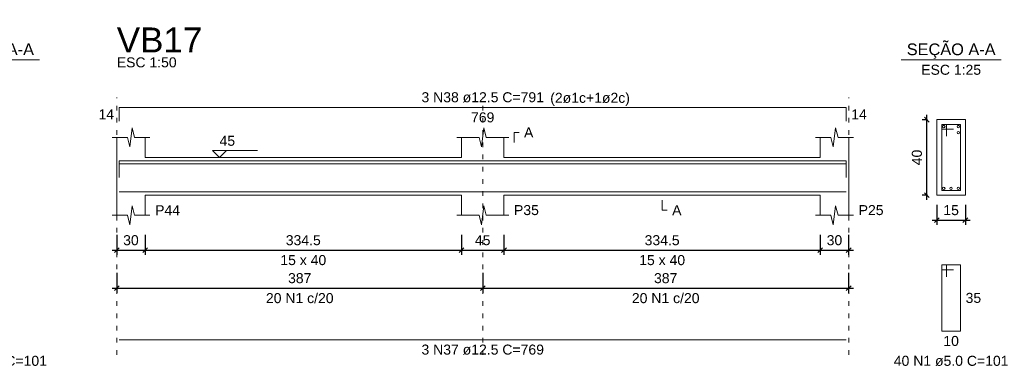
# Model space of a CAD drawing. Header units: millimetres. Extents: x 10906 to 25863, y 1966 to 4861.
# Tile 68 of 163: x 11259.45 to 11280.27, y 3018.15 to 3025.43. Entities that reach past the tile are written whole.
import ezdxf

# ---------------------------------------------------------------- set-up
doc = ezdxf.new("R2010")
doc.units = ezdxf.units.MM
doc.linetypes.add('DOT2', pattern=[3.175, 0, -3.175])
for name, color, linetype, lineweight in [('Descrição da armadura', 7, 'Continuous', 5), ('DT-Barras na forma', 40, 'Continuous', 5), ('DT-Barras no corte', 5, 'Continuous', 5), ('DT-Barras rebatidas', 40, 'Continuous', 5), ('DT-Cotas', 4, 'Continuous', 5), ('DT-Forma', 5, 'Continuous', 5), ('DT-Pontilhado', 7, 'DOT2', 5), ('DT-Textos', 7, 'Continuous', 5), ('DT-Título', 7, 'Continuous', 20), ('Textos armaduras', 7, 'Continuous', 5)]:
    doc.layers.add(name, color=color, linetype=linetype, lineweight=lineweight)
doc.styles.add('Arial', font='arial.ttf')
doc.styles.get("Standard").update_dxf_attribs({"font": 'arial.ttf'})
doc.dimstyles.new('UM_25.000000', dxfattribs={"dimtxt": 0.18, "dimasz": 0.1, "dimexe": 0.1, "dimexo": 0.2, "dimgap": 0, "dimtad": 1, "dimtih": 1, "dimtoh": 1, "dimdec": 1, "dimlfac": 25, "dimzin": 0, "dimdsep": 46, "dimtxsty": 'Standard', "dimcen": 0.09, "dimdle": 0.1, "dimclrd": 256, "dimclre": 256, "dimclrt": 7, "dimadec": 1, "dimazin": 2, "dimtfac": 1, "dimtdec": 1, "dimtofl": 0, "dimtmove": 0, "dimatfit": 3, "dimfxl": 1, "dimtolj": 1, "dimarcsym": 0})
doc.dimstyles.new('UM_50.000000', dxfattribs={"dimtxt": 0.18, "dimasz": 0.2, "dimexe": 0.2, "dimexo": 0.5, "dimgap": 0, "dimtad": 1, "dimtih": 1, "dimtoh": 1, "dimlfac": 50, "dimzin": 0, "dimdsep": 46, "dimtxsty": 'Standard', "dimcen": 0.09, "dimdle": 0.2, "dimclrd": 256, "dimclre": 256, "dimclrt": 7, "dimazin": 0, "dimtfac": 1, "dimtofl": 0, "dimtmove": 0, "dimatfit": 3, "dimfxl": 1, "dimtolj": 1, "dimtzin": 0, "dimarcsym": 0})

# ---------------------------------------------------------------- blocks, each defined once
blk = doc.blocks.new('_Oblique')
at = {"color": 0, "linetype": 'ByBlock', "lineweight": -2}
blk.add_line((-0.5, -0.5), (0.5, 0.5), dxfattribs=at)
blk = doc.blocks.new('*D149')
at = {"layer": 'Defpoints', "color": 0, "transparency": 16777216}
for p in [(11261.502, 3021.076), (11262.102, 3021.076), (11262.102, 3020.547)]:
    blk.add_point(p, dxfattribs=at)
at = {"layer": 'DT-Cotas', "lineweight": -2, "transparency": 16777216}
for p, q in [((11261.502, 3020.876), (11261.502, 3020.447)), ((11262.102, 3020.876), (11262.102, 3020.447)), ((11261.402, 3020.547), (11262.202, 3020.547))]:
    blk.add_line(p, q, dxfattribs=at)
at = {"layer": 'DT-Cotas', "lineweight": -2, "transparency": 16777216, "xscale": 0.1, "yscale": 0.1, "zscale": 0.1, "rotation": 180}
blk.add_blockref('_Oblique', (11261.502, 3020.547), dxfattribs=at)
at = {"layer": 'DT-Cotas', "lineweight": -2, "transparency": 16777216, "xscale": 0.1, "yscale": 0.1, "zscale": 0.1}
blk.add_blockref('_Oblique', (11262.102, 3020.547), dxfattribs=at)
at = {"layer": 'DT-Cotas', "color": 7, "transparency": 16777216, "insert": (11261.802, 3020.758), "char_height": 0.2118, "attachment_point": 5, "rotation": 0.0057, "style": 'Arial'}
blk.add_mtext('\\A1;30', dxfattribs=at)
blk = doc.blocks.new('*D150')
at = {"layer": 'Defpoints', "color": 0, "transparency": 16777216}
for p in [(11262.102, 3021.076), (11268.792, 3021.076), (11268.792, 3020.547)]:
    blk.add_point(p, dxfattribs=at)
at = {"layer": 'DT-Cotas', "lineweight": -2, "transparency": 16777216}
for p, q in [((11262.102, 3020.876), (11262.102, 3020.447)), ((11268.792, 3020.876), (11268.792, 3020.447)), ((11262.002, 3020.547), (11268.892, 3020.547))]:
    blk.add_line(p, q, dxfattribs=at)
at = {"layer": 'DT-Cotas', "lineweight": -2, "transparency": 16777216, "xscale": 0.1, "yscale": 0.1, "zscale": 0.1, "rotation": 180}
blk.add_blockref('_Oblique', (11262.102, 3020.547), dxfattribs=at)
at = {"layer": 'DT-Cotas', "lineweight": -2, "transparency": 16777216, "xscale": 0.1, "yscale": 0.1, "zscale": 0.1}
blk.add_blockref('_Oblique', (11268.792, 3020.547), dxfattribs=at)
at = {"layer": 'DT-Cotas', "color": 7, "transparency": 16777216, "insert": (11265.447, 3020.758), "char_height": 0.2118, "attachment_point": 5, "rotation": 0.0057, "style": 'Arial'}
blk.add_mtext('\\A1;334.5', dxfattribs=at)
blk = doc.blocks.new('*D151')
at = {"layer": 'Defpoints', "color": 0, "transparency": 16777216}
for p in [(11268.792, 3021.076), (11269.692, 3021.076), (11269.692, 3020.547)]:
    blk.add_point(p, dxfattribs=at)
at = {"layer": 'DT-Cotas', "lineweight": -2, "transparency": 16777216}
for p, q in [((11268.792, 3020.876), (11268.792, 3020.447)), ((11269.692, 3020.876), (11269.692, 3020.447)), ((11268.692, 3020.547), (11269.792, 3020.547))]:
    blk.add_line(p, q, dxfattribs=at)
at = {"layer": 'DT-Cotas', "lineweight": -2, "transparency": 16777216, "xscale": 0.1, "yscale": 0.1, "zscale": 0.1, "rotation": 180}
blk.add_blockref('_Oblique', (11268.792, 3020.547), dxfattribs=at)
at = {"layer": 'DT-Cotas', "lineweight": -2, "transparency": 16777216, "xscale": 0.1, "yscale": 0.1, "zscale": 0.1}
blk.add_blockref('_Oblique', (11269.692, 3020.547), dxfattribs=at)
at = {"layer": 'DT-Cotas', "color": 7, "transparency": 16777216, "insert": (11269.242, 3020.758), "char_height": 0.2118, "attachment_point": 5, "rotation": 0.0057, "style": 'Arial'}
blk.add_mtext('\\A1;45', dxfattribs=at)
blk = doc.blocks.new('*D152')
at = {"layer": 'Defpoints', "color": 0, "transparency": 16777216}
for p in [(11269.692, 3021.076), (11276.382, 3021.076), (11276.382, 3020.547)]:
    blk.add_point(p, dxfattribs=at)
at = {"layer": 'DT-Cotas', "lineweight": -2, "transparency": 16777216}
for p, q in [((11269.692, 3020.876), (11269.692, 3020.447)), ((11276.382, 3020.876), (11276.382, 3020.447)), ((11269.592, 3020.547), (11276.482, 3020.547))]:
    blk.add_line(p, q, dxfattribs=at)
at = {"layer": 'DT-Cotas', "lineweight": -2, "transparency": 16777216, "xscale": 0.1, "yscale": 0.1, "zscale": 0.1, "rotation": 180}
blk.add_blockref('_Oblique', (11269.692, 3020.547), dxfattribs=at)
at = {"layer": 'DT-Cotas', "lineweight": -2, "transparency": 16777216, "xscale": 0.1, "yscale": 0.1, "zscale": 0.1}
blk.add_blockref('_Oblique', (11276.382, 3020.547), dxfattribs=at)
at = {"layer": 'DT-Cotas', "color": 7, "transparency": 16777216, "insert": (11273.037, 3020.758), "char_height": 0.2118, "attachment_point": 5, "rotation": 0.0057, "style": 'Arial'}
blk.add_mtext('\\A1;334.5', dxfattribs=at)
blk = doc.blocks.new('*D153')
at = {"layer": 'Defpoints', "color": 0, "transparency": 16777216}
for p in [(11276.382, 3021.076), (11276.982, 3021.076), (11276.982, 3020.547)]:
    blk.add_point(p, dxfattribs=at)
at = {"layer": 'DT-Cotas', "lineweight": -2, "transparency": 16777216}
for p, q in [((11276.382, 3020.876), (11276.382, 3020.447)), ((11276.982, 3020.876), (11276.982, 3020.447)), ((11276.282, 3020.547), (11277.082, 3020.547))]:
    blk.add_line(p, q, dxfattribs=at)
at = {"layer": 'DT-Cotas', "lineweight": -2, "transparency": 16777216, "xscale": 0.1, "yscale": 0.1, "zscale": 0.1, "rotation": 180}
blk.add_blockref('_Oblique', (11276.382, 3020.547), dxfattribs=at)
at = {"layer": 'DT-Cotas', "lineweight": -2, "transparency": 16777216, "xscale": 0.1, "yscale": 0.1, "zscale": 0.1}
blk.add_blockref('_Oblique', (11276.982, 3020.547), dxfattribs=at)
at = {"layer": 'DT-Cotas', "color": 7, "transparency": 16777216, "insert": (11276.682, 3020.758), "char_height": 0.2118, "attachment_point": 5, "rotation": 0.0057, "style": 'Arial'}
blk.add_mtext('\\A1;30', dxfattribs=at)
blk = doc.blocks.new('*D154')
at = {"layer": 'Defpoints', "color": 0, "transparency": 16777216}
for p in [(11261.502, 3020.271), (11269.242, 3020.271), (11269.242, 3019.742)]:
    blk.add_point(p, dxfattribs=at)
at = {"layer": 'DT-Cotas', "lineweight": -2, "transparency": 16777216}
for p, q in [((11261.502, 3020.071), (11261.502, 3019.642)), ((11269.242, 3020.071), (11269.242, 3019.642)), ((11261.402, 3019.742), (11269.342, 3019.742))]:
    blk.add_line(p, q, dxfattribs=at)
at = {"layer": 'DT-Cotas', "lineweight": -2, "transparency": 16777216, "xscale": 0.1, "yscale": 0.1, "zscale": 0.1, "rotation": 180}
blk.add_blockref('_Oblique', (11261.502, 3019.742), dxfattribs=at)
at = {"layer": 'DT-Cotas', "lineweight": -2, "transparency": 16777216, "xscale": 0.1, "yscale": 0.1, "zscale": 0.1}
blk.add_blockref('_Oblique', (11269.242, 3019.742), dxfattribs=at)
at = {"layer": 'DT-Cotas', "color": 7, "transparency": 16777216, "insert": (11265.372, 3019.954), "char_height": 0.2118, "attachment_point": 5, "rotation": 0.0057, "style": 'Arial'}
blk.add_mtext('\\A1;387', dxfattribs=at)
blk = doc.blocks.new('*D155')
at = {"layer": 'Defpoints', "color": 0, "transparency": 16777216}
for p in [(11269.242, 3020.271), (11276.982, 3020.271), (11276.982, 3019.742)]:
    blk.add_point(p, dxfattribs=at)
at = {"layer": 'DT-Cotas', "lineweight": -2, "transparency": 16777216}
for p, q in [((11269.242, 3020.071), (11269.242, 3019.642)), ((11276.982, 3020.071), (11276.982, 3019.642)), ((11269.142, 3019.742), (11277.082, 3019.742))]:
    blk.add_line(p, q, dxfattribs=at)
at = {"layer": 'DT-Cotas', "lineweight": -2, "transparency": 16777216, "xscale": 0.1, "yscale": 0.1, "zscale": 0.1, "rotation": 180}
blk.add_blockref('_Oblique', (11269.242, 3019.742), dxfattribs=at)
at = {"layer": 'DT-Cotas', "lineweight": -2, "transparency": 16777216, "xscale": 0.1, "yscale": 0.1, "zscale": 0.1}
blk.add_blockref('_Oblique', (11276.982, 3019.742), dxfattribs=at)
at = {"layer": 'DT-Cotas', "color": 7, "transparency": 16777216, "insert": (11273.112, 3019.954), "char_height": 0.2118, "attachment_point": 5, "rotation": 0.0057, "style": 'Arial'}
blk.add_mtext('\\A1;387', dxfattribs=at)
blk = doc.blocks.new('*D156')
at = {"layer": 'Defpoints', "color": 0, "transparency": 16777216}
for p in [(11278.638, 3023.311), (11278.85, 3023.311), (11278.85, 3021.711)]:
    blk.add_point(p, dxfattribs=at)
at = {"layer": 'DT-Cotas', "lineweight": -2, "transparency": 16777216}
for p, q in [((11278.638, 3021.611), (11278.638, 3023.411)), ((11278.65, 3023.311), (11278.538, 3023.311)), ((11278.65, 3021.711), (11278.538, 3021.711))]:
    blk.add_line(p, q, dxfattribs=at)
at = {"layer": 'DT-Cotas', "lineweight": -2, "transparency": 16777216, "xscale": 0.1, "yscale": 0.1, "zscale": 0.1}
for p, rotation in [((11278.638, 3023.311), 90), ((11278.638, 3021.711), 270)]:
    blk.add_blockref('_Oblique', p, dxfattribs=dict(at, rotation=rotation))
at = {"layer": 'DT-Cotas', "color": 7, "transparency": 16777216, "insert": (11278.426, 3022.511), "char_height": 0.2118, "attachment_point": 5, "rotation": 90, "style": 'Arial'}
blk.add_mtext('\\A1;40', dxfattribs=at)
blk = doc.blocks.new('*D190')
at = {"layer": 'Defpoints', "color": 0, "transparency": 16777216}
for p in [(11278.85, 3021.711), (11279.45, 3021.711), (11279.45, 3021.182)]:
    blk.add_point(p, dxfattribs=at)
at = {"layer": 'DT-Cotas', "lineweight": -2, "transparency": 16777216}
for p, q in [((11278.85, 3021.511), (11278.85, 3021.082)), ((11279.45, 3021.511), (11279.45, 3021.082)), ((11278.75, 3021.182), (11279.55, 3021.182))]:
    blk.add_line(p, q, dxfattribs=at)
at = {"layer": 'DT-Cotas', "lineweight": -2, "transparency": 16777216, "xscale": 0.1, "yscale": 0.1, "zscale": 0.1, "rotation": 180}
blk.add_blockref('_Oblique', (11278.85, 3021.182), dxfattribs=at)
at = {"layer": 'DT-Cotas', "lineweight": -2, "transparency": 16777216, "xscale": 0.1, "yscale": 0.1, "zscale": 0.1}
blk.add_blockref('_Oblique', (11279.45, 3021.182), dxfattribs=at)
at = {"layer": 'DT-Cotas', "color": 7, "transparency": 16777216, "insert": (11279.15, 3021.394), "char_height": 0.2118, "attachment_point": 5, "rotation": 0.0057, "style": 'Arial'}
blk.add_mtext('\\A1;15', dxfattribs=at)

msp = doc.modelspace()

# ---------------------------------------------------------------- linework, layer by layer
at = {"layer": 'DT-Barras na forma'}
for p, q in [((11279.05001, 3023.21148), (11278.95001, 3023.21148)), ((11278.95001, 3023.21148), (11278.95001, 3021.81148)), ((11279.35001, 3023.21148), (11278.95001, 3023.21148)), ((11278.95001, 3023.21148), (11278.95001, 3023.11148)), ((11279.05001, 3022.96148), (11279.05001, 3023.21148)), ((11279.35001, 3021.81148), (11279.35001, 3023.21148)), ((11278.95001, 3023.11148), (11279.20001, 3023.11148)), ((11278.95001, 3021.81148), (11279.35001, 3021.81148))]:
    msp.add_line(p, q, dxfattribs=at)
for points in [[(11261.55243, 3022.15148), (11261.55243, 3022.43898), (11276.93243, 3022.43898), (11276.93243, 3022.15148)], [(11261.55243, 3022.08648), (11261.55243, 3022.37398), (11276.93243, 3022.37398), (11276.93243, 3022.08648)], [(11261.55243, 3021.78398), (11276.93243, 3021.78398)]]:
    msp.add_lwpolyline(points, dxfattribs=at)
at = {"layer": 'DT-Barras no corte'}
for centre in [(11278.99501, 3023.16648), (11279.30501, 3023.16648), (11279.30501, 3023.03648), (11278.99501, 3021.85648), (11279.15001, 3021.85648), (11279.30501, 3021.85648)]:
    msp.add_circle(centre, 0.025, dxfattribs=at)
at = {"layer": 'DT-Barras rebatidas'}
for p, q in [((11261.55243, 3023.28108), (11261.55243, 3023.56858)), ((11261.55243, 3023.56858), (11276.93243, 3023.56858)), ((11276.93243, 3023.56858), (11276.93243, 3023.28108)), ((11279.05001, 3020.23478), (11278.95001, 3020.23478)), ((11278.95001, 3020.23478), (11278.95001, 3018.83478)), ((11279.35001, 3020.23478), (11278.95001, 3020.23478)), ((11278.95001, 3020.23478), (11278.95001, 3020.13478)), ((11278.95001, 3020.13478), (11279.20001, 3020.13478)), ((11279.05001, 3019.98478), (11279.05001, 3020.23478)), ((11279.35001, 3018.83478), (11279.35001, 3020.23478)), ((11278.95001, 3018.83478), (11279.35001, 3018.83478)), ((11261.55243, 3018.64934), (11276.93243, 3018.64934))]:
    msp.add_line(p, q, dxfattribs=at)
at = {"layer": 'DT-Forma'}
for p, q in [((11279.45001, 3023.31148), (11278.85001, 3023.31148)), ((11278.85001, 3023.31148), (11278.85001, 3023.31148)), ((11278.85001, 3023.31148), (11278.85001, 3021.71148)), ((11279.45001, 3021.71148), (11279.45001, 3023.31148)), ((11279.45001, 3023.31148), (11279.45001, 3023.31148)), ((11261.77743, 3022.73508), (11261.82743, 3023.13508)), ((11261.82743, 3023.13508), (11261.87743, 3022.93508)), ((11269.21743, 3022.73508), (11269.26743, 3023.13508)), ((11269.26743, 3023.13508), (11269.31743, 3022.93508)), ((11276.65743, 3022.73508), (11276.70743, 3023.13508)), ((11276.70743, 3023.13508), (11276.75743, 3022.93508)), ((11261.40243, 3022.93508), (11261.72743, 3022.93508)), ((11261.50243, 3022.51148), (11261.50243, 3022.93508)), ((11261.72743, 3022.93508), (11261.77743, 3022.73508)), ((11261.87743, 3022.93508), (11262.20243, 3022.93508)), ((11262.10243, 3022.93508), (11262.10243, 3022.51148)), ((11268.69243, 3022.93508), (11269.16743, 3022.93508)), ((11268.79243, 3022.51148), (11268.79243, 3022.93508)), ((11269.16743, 3022.93508), (11269.21743, 3022.73508)), ((11269.31743, 3022.93508), (11269.79243, 3022.93508)), ((11269.69243, 3022.93508), (11269.69243, 3022.51148)), ((11276.28243, 3022.93508), (11276.60743, 3022.93508)), ((11276.38243, 3022.51148), (11276.38243, 3022.93508)), ((11276.60743, 3022.93508), (11276.65743, 3022.73508)), ((11276.75743, 3022.93508), (11277.08243, 3022.93508)), ((11276.98243, 3022.93508), (11276.98243, 3022.51148)), ((11262.10243, 3022.51148), (11268.79243, 3022.51148)), ((11269.69243, 3022.51148), (11276.38243, 3022.51148)), ((11261.50243, 3021.71148), (11261.50243, 3021.28788)), ((11262.10243, 3021.28788), (11262.10243, 3021.71148)), ((11262.10243, 3021.71148), (11268.79243, 3021.71148)), ((11268.79243, 3021.71148), (11268.79243, 3021.28788)), ((11269.69243, 3021.28788), (11269.69243, 3021.71148)), ((11269.69243, 3021.71148), (11276.38243, 3021.71148)), ((11276.38243, 3021.71148), (11276.38243, 3021.28788)), ((11276.98243, 3021.28788), (11276.98243, 3021.71148)), ((11278.85001, 3021.71148), (11279.45001, 3021.71148)), ((11278.85001, 3021.71148), (11278.85001, 3021.71148)), ((11279.45001, 3021.71148), (11279.45001, 3021.71148)), ((11261.77743, 3021.08788), (11261.82743, 3021.48788)), ((11261.82743, 3021.48788), (11261.87743, 3021.28788)), ((11269.21743, 3021.08788), (11269.26743, 3021.48788)), ((11269.26743, 3021.48788), (11269.31743, 3021.28788)), ((11276.65743, 3021.08788), (11276.70743, 3021.48788)), ((11276.70743, 3021.48788), (11276.75743, 3021.28788)), ((11261.40243, 3021.28788), (11261.72743, 3021.28788)), ((11261.72743, 3021.28788), (11261.77743, 3021.08788)), ((11261.87743, 3021.28788), (11262.20243, 3021.28788)), ((11268.69243, 3021.28788), (11269.16743, 3021.28788)), ((11269.16743, 3021.28788), (11269.21743, 3021.08788)), ((11269.31743, 3021.28788), (11269.79243, 3021.28788)), ((11276.28243, 3021.28788), (11276.60743, 3021.28788)), ((11276.60743, 3021.28788), (11276.65743, 3021.08788)), ((11276.75743, 3021.28788), (11277.08243, 3021.28788))]:
    msp.add_line(p, q, dxfattribs=at)
at = {"layer": 'DT-Forma', "linetype": 'Continuous'}
for p, q in [((11261.50243, 3021.71148), (11261.50243, 3022.51148)), ((11276.98243, 3022.51148), (11276.98243, 3021.71148))]:
    msp.add_line(p, q, dxfattribs=at)
at = {"layer": 'DT-Pontilhado', "ltscale": 0.05}
for p, q in [((11261.50243, 3018.33164), (11261.50243, 3023.78038)), ((11269.24243, 3018.33164), (11269.24243, 3023.78038)), ((11276.98243, 3018.33164), (11276.98243, 3023.78038))]:
    msp.add_line(p, q, dxfattribs=at)
at = {"layer": 'DT-Textos'}
for p, q in [((11257.75297, 3024.57638), (11259.87097, 3024.57638)), ((11278.09101, 3024.57638), (11280.20901, 3024.57638))]:
    msp.add_line(p, q, dxfattribs=at)
for points in [[(11269.90423, 3022.82918), (11269.90423, 3023.04098), (11270.01013, 3023.04098)], [(11263.82443, 3022.65974), (11263.67617, 3022.51148), (11263.52791, 3022.65974), (11264.48101, 3022.65974)], [(11273.03743, 3021.60558), (11273.03743, 3021.39378), (11273.14333, 3021.39378)]]:
    msp.add_lwpolyline(points, dxfattribs=at)

# ---------------------------------------------------------------- texts
at = {"layer": 'Descrição da armadura', "linetype": 'Continuous', "char_height": 0.2118, "attachment_point": 8, "line_spacing_factor": 0.798, "style": 'Arial'}
for s, insert, width in [('3 N38 ø12.5 C=791', (11269.24243, 3023.67448), 5.1946527), ('20 N1 c/20', (11265.37243, 3019.42404), 2.8693417), ('20 N1 c/20', (11273.11243, 3019.42404), 2.8693417), ('3 N37 ø12.5 C=769', (11269.24243, 3018.33164), 5.1946527)]:
    msp.add_mtext(s, dxfattribs=dict(at, insert=insert, width=width))
at = {"layer": 'Descrição da armadura', "color": 7, "linetype": 'Continuous', "char_height": 0.2118, "width": 4.8647001, "attachment_point": 8, "line_spacing_factor": 0.798, "style": 'Arial'}
for insert in [(11258.81197, 3018.09348), (11279.15001, 3018.09348)]:
    msp.add_mtext('40 N1 ø5.0 C=101', dxfattribs=dict(at, insert=insert))
at = {"layer": 'DT-Textos', "line_spacing_factor": 0.798, "style": 'Arial'}
for s, insert, char_height, width, attachment_point in [('SEÇÃO A-A', (11258.81197, 3024.60109), 0.2471, 4.8395853, 8), ('SEÇÃO A-A', (11279.15039, 3024.60109), 0.2471, 4.8395853, 8), ('ESC 1:50', (11261.50243, 3024.41578), 0.2118, 1.901901, 7), ('ESC 1:25', (11279.15001, 3024.25868), 0.2118, 1.901901, 8), ('(2ø1c+1ø2c)', (11270.67039, 3023.60409), 0.2118, 2.5310949, 7), ('A', (11270.11603, 3022.93508), 0.2118, 0.296372, 7), ('45', (11263.67617, 3022.75505), 0.2118, 0.4942426, 7), ('P44', (11262.31423, 3021.28788), 0.2118, 0.7906146, 7), ('P35', (11269.90423, 3021.28788), 0.2118, 0.7906146, 7), ('A', (11273.24923, 3021.28788), 0.2118, 0.296372, 7), ('P25', (11277.19423, 3021.28788), 0.2118, 0.7906146, 7), ('15 x 40', (11265.44743, 3020.22888), 0.2118, 1.45756, 8), ('15 x 40', (11273.03743, 3020.22888), 0.2118, 1.45756, 8)]:
    msp.add_mtext(s, dxfattribs=dict(at, insert=insert, char_height=char_height, width=width, attachment_point=attachment_point))
at = {"layer": 'DT-Título', "insert": (11261.50243, 3024.73348), "char_height": 0.5295, "width": 3.2609597, "attachment_point": 7, "line_spacing_factor": 0.798, "style": 'Arial'}
msp.add_mtext('VB17', dxfattribs=at)
at = {"layer": 'Textos armaduras', "linetype": 'Continuous', "char_height": 0.2118, "attachment_point": 7, "line_spacing_factor": 0.798, "style": 'Arial'}
for s, insert, width in [('14', (11261.11658, 3023.31893), 0.6599051), ('769', (11268.99496, 3023.25088), 0.9898577), ('14', (11277.03833, 3023.31893), 0.6599051)]:
    msp.add_mtext(s, dxfattribs=dict(at, insert=insert, width=width))
at = {"layer": 'Textos armaduras', "color": 7, "linetype": 'Continuous', "char_height": 0.2118, "width": 0.6599051, "attachment_point": 7, "line_spacing_factor": 0.798, "style": 'Arial'}
for s, insert in [('35', (11279.45591, 3019.42888)), ('10', (11278.98503, 3018.51708))]:
    msp.add_mtext(s, dxfattribs=dict(at, insert=insert))

# ---------------------------------------------------------------- dimensions: what is measured, and where the dimension line sits
at = {"layer": 'DT-Cotas'}
dim = msp.add_linear_dim(base=(11278.63821, 3023.31148), p1=(11278.85001, 3021.71148), p2=(11278.85001, 3023.31148), angle=90, dimstyle='UM_25.000000', override={"dimtxt": 0.2118, "dimasz": 0.1, "dimexe": 0.1, "dimexo": 0.2, "dimtad": 1, "dimtih": 0, "dimtoh": 0, "dimdec": 1, "dimlfac": 25, "dimzin": 8, "dimtxsty": 'Arial', "dimblk": 'Oblique', "dimblk1": 'Oblique', "dimblk2": 'Oblique', "dimsah": 1, "dimdle": 0.1, "dimse1": 0, "dimse2": 0, "dimclrt": 7, "dimadec": 1, "dimazin": 3, "dimtmove": 2, "dimldrblk": 'Oblique'}, dxfattribs=at)
dim.commit()
dim.dimension.update_dxf_attribs({"geometry": '*D156', "text_midpoint": (11278.42641, 3022.51148), "dimtype": 160, "text_rotation": 90})
for base, p1, p2, dimstyle, override, picture, middle in [((11279.45001, 3021.18198), (11278.85001, 3021.71148), (11279.45001, 3021.71148), 'UM_25.000000', {"dimtxt": 0.2118, "dimasz": 0.1, "dimexe": 0.1, "dimexo": 0.2, "dimtad": 1, "dimtih": 0, "dimtoh": 0, "dimdec": 1, "dimlfac": 25, "dimzin": 8, "dimtxsty": 'Arial', "dimblk": 'Oblique', "dimblk1": 'Oblique', "dimblk2": 'Oblique', "dimsah": 1, "dimdle": 0.1, "dimse1": 0, "dimse2": 0, "dimclrt": 7, "dimadec": 1, "dimazin": 3, "dimtmove": 2, "dimldrblk": 'Oblique'}, '*D190', (11279.15001, 3021.39378)), ((11262.10243, 3020.54658), (11261.50243, 3021.07608), (11262.10243, 3021.07608), 'UM_50.000000', {"dimtxt": 0.2118, "dimasz": 0.1, "dimexe": 0.1, "dimexo": 0.2, "dimtad": 1, "dimtih": 0, "dimtoh": 0, "dimdec": 1, "dimlfac": 50, "dimzin": 8, "dimtxsty": 'Arial', "dimblk": 'Oblique', "dimblk1": 'Oblique', "dimblk2": 'Oblique', "dimsah": 1, "dimdle": 0.1, "dimse1": 0, "dimse2": 0, "dimclrt": 7, "dimadec": 1, "dimazin": 3, "dimtmove": 2, "dimldrblk": 'Oblique'}, '*D149', (11261.80243, 3020.75838)), ((11268.79243, 3020.54658), (11262.10243, 3021.07608), (11268.79243, 3021.07608), 'UM_50.000000', {"dimtxt": 0.2118, "dimasz": 0.1, "dimexe": 0.1, "dimexo": 0.2, "dimtad": 1, "dimtih": 0, "dimtoh": 0, "dimdec": 1, "dimlfac": 50, "dimzin": 8, "dimtxsty": 'Arial', "dimblk": 'Oblique', "dimblk1": 'Oblique', "dimblk2": 'Oblique', "dimsah": 1, "dimdle": 0.1, "dimse1": 0, "dimse2": 0, "dimclrt": 7, "dimadec": 1, "dimazin": 3, "dimtmove": 2, "dimldrblk": 'Oblique'}, '*D150', (11265.44743, 3020.75838)), ((11269.69243, 3020.54658), (11268.79243, 3021.07608), (11269.69243, 3021.07608), 'UM_50.000000', {"dimtxt": 0.2118, "dimasz": 0.1, "dimexe": 0.1, "dimexo": 0.2, "dimtad": 1, "dimtih": 0, "dimtoh": 0, "dimdec": 1, "dimlfac": 50, "dimzin": 8, "dimtxsty": 'Arial', "dimblk": 'Oblique', "dimblk1": 'Oblique', "dimblk2": 'Oblique', "dimsah": 1, "dimdle": 0.1, "dimse1": 0, "dimse2": 0, "dimclrt": 7, "dimadec": 1, "dimazin": 3, "dimtmove": 2, "dimldrblk": 'Oblique'}, '*D151', (11269.24243, 3020.75838)), ((11276.38243, 3020.54658), (11269.69243, 3021.07608), (11276.38243, 3021.07608), 'UM_50.000000', {"dimtxt": 0.2118, "dimasz": 0.1, "dimexe": 0.1, "dimexo": 0.2, "dimtad": 1, "dimtih": 0, "dimtoh": 0, "dimdec": 1, "dimlfac": 50, "dimzin": 8, "dimtxsty": 'Arial', "dimblk": 'Oblique', "dimblk1": 'Oblique', "dimblk2": 'Oblique', "dimsah": 1, "dimdle": 0.1, "dimse1": 0, "dimse2": 0, "dimclrt": 7, "dimadec": 1, "dimazin": 3, "dimtmove": 2, "dimldrblk": 'Oblique'}, '*D152', (11273.03743, 3020.75838)), ((11276.98243, 3020.54658), (11276.38243, 3021.07608), (11276.98243, 3021.07608), 'UM_50.000000', {"dimtxt": 0.2118, "dimasz": 0.1, "dimexe": 0.1, "dimexo": 0.2, "dimtad": 1, "dimtih": 0, "dimtoh": 0, "dimdec": 1, "dimlfac": 50, "dimzin": 8, "dimtxsty": 'Arial', "dimblk": 'Oblique', "dimblk1": 'Oblique', "dimblk2": 'Oblique', "dimsah": 1, "dimdle": 0.1, "dimse1": 0, "dimse2": 0, "dimclrt": 7, "dimadec": 1, "dimazin": 3, "dimtmove": 2, "dimldrblk": 'Oblique'}, '*D153', (11276.68243, 3020.75838)), ((11269.24243, 3019.74174), (11261.50243, 3020.27124), (11269.24243, 3020.27124), 'UM_50.000000', {"dimtxt": 0.2118, "dimasz": 0.1, "dimexe": 0.1, "dimexo": 0.2, "dimtad": 1, "dimtih": 0, "dimtoh": 0, "dimdec": 1, "dimlfac": 50, "dimzin": 8, "dimtxsty": 'Arial', "dimblk": 'Oblique', "dimblk1": 'Oblique', "dimblk2": 'Oblique', "dimsah": 1, "dimdle": 0.1, "dimse1": 0, "dimse2": 0, "dimclrt": 7, "dimadec": 1, "dimazin": 3, "dimtmove": 2, "dimldrblk": 'Oblique'}, '*D154', (11265.37243, 3019.95354)), ((11276.98243, 3019.74174), (11269.24243, 3020.27124), (11276.98243, 3020.27124), 'UM_50.000000', {"dimtxt": 0.2118, "dimasz": 0.1, "dimexe": 0.1, "dimexo": 0.2, "dimtad": 1, "dimtih": 0, "dimtoh": 0, "dimdec": 1, "dimlfac": 50, "dimzin": 8, "dimtxsty": 'Arial', "dimblk": 'Oblique', "dimblk1": 'Oblique', "dimblk2": 'Oblique', "dimsah": 1, "dimdle": 0.1, "dimse1": 0, "dimse2": 0, "dimclrt": 7, "dimadec": 1, "dimazin": 3, "dimtmove": 2, "dimldrblk": 'Oblique'}, '*D155', (11273.11243, 3019.95354))]:
    dim = msp.add_linear_dim(base=base, p1=p1, p2=p2, dimstyle=dimstyle, override=override, dxfattribs=at)
    dim.commit()
    dim.dimension.update_dxf_attribs({"geometry": picture, "text_midpoint": middle, "dimtype": 160, "text_rotation": 0.00573})

doc.saveas('drawing.dxf')
